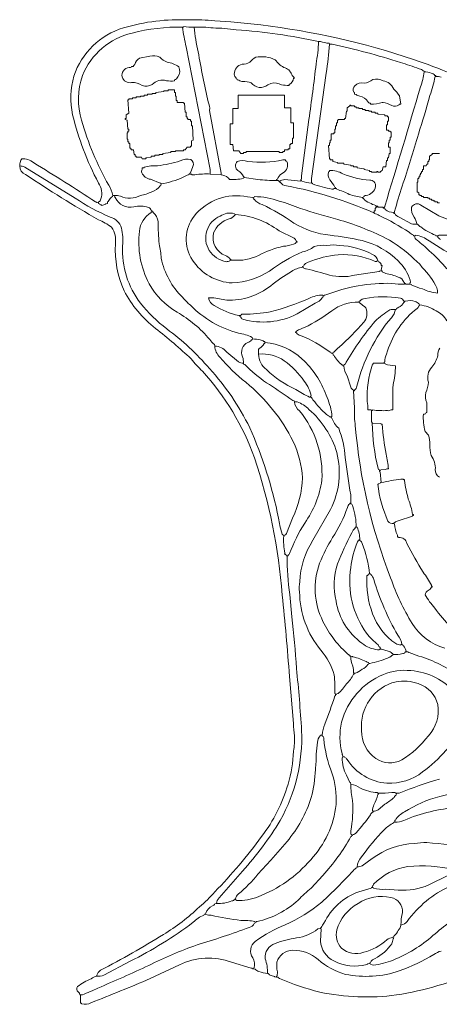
# Model space of a CAD drawing. Header units: millimetres. Extents: x 3818 to 296698, y 517 to 278183.
# Tile 1 of 5: x 3818 to 112352, y 23861 to 278183. Entities that reach past the tile are written whole.
import ezdxf

# ---------------------------------------------------------------- set-up
doc = ezdxf.new("R2010")
doc.units = ezdxf.units.MM
for name, color, linetype, lineweight in [('01_MAIN_BUILDING_CLOSED', 7, 'Continuous', 13), ('03_POOLS_AND_WATER', 7, 'Continuous', 13), ('04_PATHS_ISLANDS_AND_BRIDGES', 7, 'Continuous', 13)]:
    doc.layers.add(name, color=color, linetype=linetype, lineweight=lineweight)

msp = doc.modelspace()

# ---------------------------------------------------------------- linework, layer by layer
at = {"layer": '01_MAIN_BUILDING_CLOSED', "linetype": 'Continuous'}
for points in [[(114308, 200419, 0.1593665), (111528, 202963, 0.1168201), (107292, 204514), (107265, 204277), (107075, 204232, -0.1687967), (105938, 203090, 0.1506664), (98698, 191811, 0.0803687), (98226, 189772), (98053, 189710), (98032, 189468), (98271, 189443), (98322, 189259, 0.06987), (101042, 188773, -0.0461599), (100390, 183869, 0.0257), (100347, 177431), (99889, 177426, -0.2479031), (98945, 177213, -0.0434424), (95093, 177386), (95033, 177218), (94792, 177199), (94831, 174265), (95003, 174201), (95023, 173958), (97263, 173883), (97327, 173716), (97569, 173727, 0.0250013), (98562, 165923, -0.0339595), (99190, 162153, 0.2425438), (98401, 162016), (97181, 161883), (97118, 161710), (96875, 161690), (96895, 161447), (97067, 161384), (97338, 158681), (98034, 158706, -0.0484588), (103053, 159530), (103114, 159364), (103356, 159375), (103336, 159123, 0.0303248), (104332, 154332, -0.0514381), (105450, 150407), (105629, 150348), (105671, 150116), (105425, 150113), (105373, 149931), (101715, 148748, 0.1827739), (100823, 148286), (100614, 148260), (100579, 148032), (100791, 147982, 0.0893873), (101501, 145019), (101505, 144560), (101745, 144569), (101808, 144401, -0.4054813), (103976, 142865, 0.0223949), (108171, 135486, -0.0458584), (110290, 132086), (110306, 131879), (110490, 131826), (110532, 131597), (110292, 131588, -0.1668736), (109507, 130771, 0.3013602), (108695, 129644, 0.0547759), (111162, 126208, 0.0412187), (115332, 121356, 0.2552192)], [(112354, 160039, -0.2674783), (111308, 161977, 0.1834964), (110259, 165583, -0.0460905), (109862, 168427, 0.1115482), (109564, 170907), (108663, 171857, -0.0711528), (108218, 176273, 0.2162166), (108812, 176374), (108916, 176732), (109144, 176736), (109088, 179227, -0.1654275), (108839, 181902, 0.1115377), (109526, 184551, -0.26687), (110392, 188451, 0.1220663), (111997, 191450, -0.1554061), (112472, 193317)]]:
    msp.add_lwpolyline(points, format="xyb", dxfattribs=at)
at = {"layer": '03_POOLS_AND_WATER', "linetype": 'Continuous'}
msp.add_lwpolyline([(89468, 80671, 0.0508692), (89906, 76480, -0.0559413), (89492, 68638), (89507, 67783), (89679, 67720), (89699, 67477), (89937, 67502), (89986, 67688, 0.1525179), (90875, 68153, 0.0216952), (94559, 72801, -0.2149654), (95224, 73495), (95255, 73727), (95048, 73773, -0.0676739), (95430, 75404, 0.0914034), (96446, 78055), (96622, 78115), (96644, 78356), (96401, 78376), (96337, 78549, -0.1151438), (91988, 79720, 0.1117318)], format="xyb", close=True, dxfattribs=at)
at = {"layer": '04_PATHS_ISLANDS_AND_BRIDGES', "linetype": 'Continuous'}
for points in [[(112843, 263304, 0.1172882), (111458, 263542), (111423, 263770), (111215, 263796, 0.1485502), (110199, 264366, 0.1109924), (108449, 264699), (108414, 264927), (108205, 264953, 0.1539789), (107158, 265491, 0.0261517), (102286, 267101, 0.0258887), (84619, 271860), (83912, 271875), (83863, 272089, -0.0612909), (81615, 272552), (81134, 272569, 0.0327752), (59843, 275583, 0.0315289), (53822, 276044, 0.0380887), (48958, 276273, -0.0571705), (46238, 276448), (46187, 276288), (45949, 276273, 0.0657622), (32906, 274733, 0.2453521), (20060, 263737, 0.1532178), (19792, 252199, 0.0568765), (26850, 235415, -0.1143925), (27894, 232755), (27862, 232523, 0.1664051), (27042, 231753), (26687, 231183), (26527, 231112), (26505, 230671), (26061, 230652), (25985, 230499), (25334, 230261), (24884, 230208), (24875, 230434), (24507, 230501), (24434, 230650), (24225, 230675), (24190, 230903), (24221, 231135, 0.2474522), (24829, 231885, 0.2384505), (24190, 235995, -0.0599824), (17508, 253619, -0.1272028), (17853, 263628, -0.2446548), (30646, 276067, -0.0846604), (47569, 278125, -0.0330015), (54283, 277894), (58406, 277619), (66187, 276835, -0.0509766), (105642, 267911, -0.0470377), (125335, 259363, -0.0707334)], [(112843, 263304, 0.1172882), (111458, 263542), (111244, 263493, -0.0445809), (109925, 258593, -0.0113022), (106928, 248628, -0.0087378), (102761, 235202, 0.0178992), (100793, 228641), (100793, 228405), (100579, 228356), (100610, 228125), (100811, 228090, 0.1463937), (101969, 227201), (105124, 225495, 0.0881993), (106597, 225347, 0.095368), (105851, 227148, -0.2166189), (105177, 229789, -0.4612145), (107591, 230276), (112234, 227511, 0.0589382), (116825, 226084, -0.4389456)], [(114294, 213831, 0.0448186), (109706, 218502, 0.028808), (106638, 221221, -0.2366519), (105903, 222338), (105670, 222368), (105629, 222563, -0.0779559), (104514, 223264, 0.0377558), (96811, 227598, 0.1215273), (95528, 228135), (95486, 228356), (95239, 228373, 0.05511), (72785, 235285, -0.2146969), (71181, 236192), (70981, 236227), (70949, 236458), (70718, 236458), (70718, 236690), (70255, 236690, -0.042217), (65394, 236921), (61921, 237384), (61683, 237360), (61632, 237175, -0.0767317), (57986, 236921), (57986, 237153), (57789, 237187), (57725, 237355, 0.1605644), (55903, 238079), (53125, 238310, 0.0463456), (49161, 238134, -0.2649602), (48259, 238271), (47801, 238310), (47563, 238285), (47514, 238099, 0.078023), (46081, 237484, -0.0641659), (40394, 235764), (40333, 235326), (40169, 235266, -0.1587435), (38001, 233758, -0.074661), (35050, 232774, -0.2358892), (29854, 232631, 0.0697716), (28356, 232755), (28407, 232307), (28558, 232234, 0.3615023), (33350, 229845, -0.1206241), (37120, 229713, -0.2354383), (37864, 228871), (38053, 228825), (38079, 228588), (38309, 228556), (38342, 228353, -0.1867143), (39672, 226015, 0.0415245), (39931, 220255, -0.0403775), (40418, 216575, 0.1506849), (46007, 206424, 0.0498603), (47959, 204441, 0.132475), (60394, 197199, -0.0795509), (63924, 196136), (64005, 195718, -0.0544131), (66051, 195449, -0.2059119), (67001, 195045), (67210, 195019), (67245, 194792, -0.1701707), (76868, 190526, -0.1241059), (83053, 181202, -0.0698359), (84577, 176299), (84586, 175630), (84375, 175579), (84400, 175341), (84586, 175292, 0.1484868), (86329, 172671, -0.0720156), (88011, 165095, 0.0116251), (89443, 155416), (89468, 153356), (89497, 153123, -0.3021459), (89977, 152474, -0.0776324), (90856, 147106), (91084, 147071, -0.1102013), (91782, 143866), (91813, 143634, -0.2455682), (92424, 142886, -0.06544), (94329, 135069), (94560, 135038), (94595, 134837, -0.1843921), (95397, 133591, 0.0549155), (101597, 119190, -0.1480622), (102662, 116782), (102893, 116750), (102925, 116547), (103089, 116487, -0.1282093), (103819, 114931), (104276, 114889), (104361, 114751), (104564, 114733), (107086, 113799, -0.0932262), (117508, 108481, -0.0299912)], [(112569, 221364, 0.1910804), (111984, 221902), (111921, 222338), (111473, 222388), (111399, 222537, -0.0767215), (107527, 224656, -0.2166929), (106829, 225316), (106597, 225347, -0.0881993), (105124, 225495), (101969, 227201, -0.1463937), (100811, 228090), (100610, 228125), (100579, 228356, -0.1381051), (98363, 229122), (98259, 229478), (98032, 229514), (97801, 229514), (97801, 229745), (96412, 229745), (96412, 229977), (96181, 229977), (96181, 229745), (95949, 229745), (95949, 229514), (95718, 229514), (95718, 228819), (95486, 228819), (95486, 228356), (95528, 228135, -0.1215273), (96811, 227598, -0.0377558), (104514, 223264, 0.0779559), (105629, 222563), (105670, 222368), (105903, 222338), (106145, 222357), (106204, 222524, -0.1233653), (109698, 221041, 0.0338176), (117462, 216567)], [(114294, 213831, 0.0448186), (109706, 218502, 0.028808), (106638, 221221, -0.2366519), (105903, 222338), (106145, 222357), (106204, 222524, -0.1233653), (109698, 221041, 0.0338176), (117462, 216567)], [(114808, 222485), (112228, 222530), (112164, 222358), (111921, 222338), (111984, 221902, -0.1910804), (112569, 221364, 0.1527782)], [(113802, 115886, -0.1902314), (105314, 122212, -0.0517281), (99752, 134011, -0.0716174), (90625, 173264, -0.0386729), (90393, 177893), (90162, 182292), (90131, 182523, -0.2290584), (89492, 183243), (88474, 186160, -0.0820519), (87616, 188773), (87383, 188803), (87343, 188998), (87163, 189043, -0.0793724), (85044, 191499), (84890, 191568), (84838, 192014), (84391, 192066), (84322, 192219), (84148, 192267, 0.0712), (76442, 196580, -0.165031), (75374, 197318), (75168, 197350), (75116, 197569), (75361, 197579), (75402, 197771, -0.0566995), (77494, 198664, 0.0453776), (84533, 202967, -0.1734839), (91551, 205208), (91582, 205440), (91783, 205474, -0.2393326), (93143, 206162, -0.0919167), (102281, 206216, -0.314099), (103130, 205476), (103356, 205440), (103611, 205448, -0.1614911), (106075, 205381, -0.1905367), (107057, 204777), (107259, 204744), (107292, 204514, -0.1168201), (111528, 202963, -0.1593665), (114308, 200419, -0.1470855)], [(115332, 121356, -0.0412187), (111162, 126208, -0.0547759), (108695, 129644, -0.3013602), (109507, 130771, 0.1668736), (110292, 131588), (110532, 131597), (110490, 131826), (110306, 131879), (110290, 132086, 0.0458584), (108171, 135486, -0.0223949), (103976, 142865, 0.4054813), (101808, 144401), (101745, 144569), (101505, 144560), (101501, 145019, -0.0893873), (100791, 147982), (100579, 148032, -0.2788465), (99076, 148614, -0.0742983), (96412, 158218), (96649, 158211), (96693, 158392), (97057, 158463), (97102, 158654), (97338, 158681), (97067, 161384), (96895, 161447), (96875, 161690), (96846, 161924), (96654, 161967), (96506, 162264, -0.058368), (95023, 173958), (95003, 174201), (94831, 174265), (94792, 177199), (94745, 177415), (93866, 177431, 0.0730558), (93658, 179538, -0.0863044), (95081, 189179), (95261, 189230), (95255, 189468), (98032, 189468), (98053, 189710), (98226, 189772, -0.0803687), (98698, 191811, -0.1506664), (105938, 203090, 0.1687967), (107075, 204232), (107265, 204277), (107292, 204514), (107259, 204744), (107057, 204777, 0.1905367), (106075, 205381, 0.1614911), (103611, 205448), (103356, 205440), (103330, 205203), (103141, 205157, -0.2045884), (101845, 203946), (101484, 203636), (101310, 203586), (101273, 203388), (101042, 203356, -0.139393), (99940, 201217, 0.1166327), (91029, 183508, -0.1902947), (90425, 182527), (90393, 182324), (90162, 182292), (90393, 177893, 0.0386729), (90625, 173264, 0.0716174), (99752, 134011, 0.0517281), (105314, 122212, 0.1902314), (113802, 115886, 0.0560873)], [(112472, 193317, 0.1554061), (111997, 191450, -0.1220663), (110392, 188451, 0.26687), (109526, 184551, -0.1115377), (108839, 181902, 0.1654275), (109088, 179227), (109144, 176736), (108916, 176732), (108812, 176374, -0.2162166), (108218, 176273, 0.0711528), (108663, 171857), (109564, 170907, -0.1115482), (109862, 168427, 0.0460905), (110259, 165583, -0.1834964), (111308, 161977, 0.2674783), (112354, 160039)], [(117508, 108481, 0.0932262), (107086, 113799), (104564, 114733), (104361, 114751), (104276, 114889), (103819, 114931), (103585, 114902, -0.329017), (102878, 114480, -0.0827863), (100347, 114236), (100313, 114008), (100105, 113980, -0.1322717), (98976, 113292, -0.0563463), (94355, 111926), (94097, 111921), (94067, 111689), (93871, 111650, -0.1418038), (92386, 110392, -0.087914), (90641, 109390), (90394, 109375), (90364, 109142), (90169, 109101, -0.0820144), (88310, 106597, -0.0594858), (86167, 104127), (85819, 104032), (85770, 103845), (85532, 103819), (85510, 103579), (85330, 103524, -0.0179901), (82700, 96235, 0.0784059), (82060, 93403), (82089, 93168, -0.3557395), (82469, 92419, 0.0732248), (84576, 83650, -0.0941325), (85664, 75447, -0.1595772), (79082, 61196, -0.1253552), (65480, 51649, -0.101586), (59950, 50664), (59861, 50798), (59644, 50816), (59606, 51042), (59373, 51013, -0.3120032), (58696, 50560, -0.0984634), (54745, 49884), (54307, 49825, -0.2029045), (53687, 49321, 0.1898651), (51948, 47393), (51761, 47344), (51736, 47106), (51985, 47093, 0.1296179), (53338, 46856, 0.021887), (61038, 45529, -0.0655902), (64656, 45243), (64699, 45023), (64942, 45043), (65003, 45217), (65223, 45221, 0.1272476), (75841, 50779, -0.0349801), (79209, 53893), (82192, 57159, 0.0620886), (89475, 67203), (89670, 67244), (89699, 67477), (89679, 67720), (89507, 67783), (89492, 68638, 0.0559413), (89906, 76480, -0.0508692), (89468, 80671), (89408, 81110), (89247, 81172), (88343, 83019, -0.1164003), (87193, 87541), (87364, 87604), (87384, 87847), (87344, 88305), (87209, 88394), (87198, 88603, -0.1176899), (87064, 96732, -0.2320482), (97883, 109061, -0.1160432), (104975, 110067, -0.1983059), (116634, 104134, 0.169991)], [(114063, 89410, -0.047794), (108032, 83866, -0.1763602), (98795, 80971, -0.2335882), (88498, 87109, 0.130975), (87882, 87623), (87822, 87787), (87384, 87847), (87364, 87604), (87193, 87541, 0.1164003), (88343, 83019), (89247, 81172), (89408, 81110), (89468, 80671, -0.1117318), (91988, 79720, 0.1151438), (96337, 78549), (96401, 78376), (96644, 78356, 0.0409084), (100106, 78570), (100967, 78548), (101030, 78376), (101273, 78356), (101946, 78405, -0.0268624), (112410, 82035, 0.0199825)], [(112410, 82035, 0.0268624), (101946, 78405), (101273, 78356), (101214, 77918, 0.207536), (100692, 77316, -0.0439102), (98299, 75544), (96512, 74091, -0.1479472), (95255, 73727), (95224, 73495, 0.2149654), (94559, 72801, -0.0216952), (90875, 68153, -0.1525179), (89986, 67688), (89937, 67502), (89699, 67477), (89670, 67244), (89475, 67203, -0.0620886), (82192, 57159), (79209, 53893, 0.0349801), (75841, 50779, -0.1272476), (65223, 45221), (65003, 45217), (64942, 45043), (64699, 45023), (64673, 44787), (64483, 44741, -0.2374119), (63209, 43735, -0.0170825), (49682, 39207, 0.0319432), (37186, 33879, -0.0083633), (24036, 28048, -0.0235913), (20029, 26303), (19560, 26273), (19560, 24190), (19798, 24196), (19849, 24017, 0.2234142), (22252, 24276, 0.0115476), (37538, 30517), (45122, 34044, -0.2040197), (58600, 34757), (63720, 33192), (63935, 33183), (63994, 33007), (64236, 32986), (64261, 33224), (64445, 33275, 0.2199019), (64084, 35843, -0.3922751), (64761, 40100, -0.0610994), (72492, 44406, 0.0735282), (81928, 50248, 0.0194645), (90067, 58313, -0.1612516), (91054, 59147), (91088, 59375, -0.2029549), (92245, 61922, -0.0388436), (98132, 68997, -0.0745436), (100536, 70725), (100577, 70920), (100810, 70949), (100862, 71395), (101017, 71464, -0.1496814), (103310, 73542, -0.080126), (112484, 77563)], [(117002, 74665, 0.0886267), (103192, 71346, -0.1160163), (100810, 70949), (100577, 70920), (100536, 70725, 0.0745436), (98132, 68997, 0.0388436), (92245, 61922, 0.2029549), (91088, 59375, 0.1325863), (92422, 59663), (94977, 61504, -0.1485909), (105897, 65399, -0.040891), (109143, 65625, -0.0289886), (120851, 64138, 0.1309561)], [(120851, 64138, 0.0289886), (109143, 65625, 0.040891), (105897, 65399, 0.1485909), (94977, 61504), (92422, 59663, -0.1325863), (91088, 59375), (91054, 59147, 0.1612516), (90067, 58313, -0.0194645), (81928, 50248, -0.0735282), (72492, 44406, 0.0610994), (64761, 40100, 0.3922751), (64084, 35843, -0.2199019), (64445, 33275), (64261, 33224), (64236, 32986), (64684, 32936, 0.1500727), (65708, 32374, 0.079936), (67940, 31829, 0.0871392), (67322, 35604, -0.3528828), (69895, 39596, -0.0616731), (75443, 40992, 0.1295927), (80953, 43325), (81597, 43403), (81627, 43636), (81822, 43676, -0.1004114), (82510, 44805, -0.1936349), (91504, 52941), (94734, 53842), (94785, 54026), (95023, 54051), (95075, 54497), (95230, 54566), (95369, 54871, -0.167249), (104220, 59438, -0.079548), (116277, 58669)], [(114731, 57259), (109639, 54713, -0.1282424), (101737, 53357), (98495, 53587, -0.0801185), (95313, 53842), (95261, 54026), (95023, 54051), (94785, 54026), (94734, 53842), (91504, 52941, 0.1936349), (82510, 44805, 0.1004114), (81822, 43676), (81627, 43636), (81597, 43403), (81809, 43352), (81610, 40174, 0.273911), (85071, 35071, 0.1970957), (93582, 34179), (93786, 34196), (93872, 34333), (94329, 34375), (94355, 34611), (94545, 34657, -0.2028321), (95762, 35719, 0.1191284), (100060, 39523, 0.0915548), (100374, 40752), (100509, 40836), (100545, 41051), (100347, 41088, 0.1947281), (98795, 40557, -0.1207299), (92797, 37295, -0.2766227), (87011, 38400, -0.2387015), (85838, 43097, -0.1978508), (91320, 49884, -0.2078431), (99827, 51447, -0.3723419), (102838, 47601, 0.0677729), (102431, 44329, 0.1829533), (104041, 45264, -0.1295477), (115085, 54360, -0.064516)], [(115085, 54360, 0.1295477), (104041, 45264, -0.1829533), (102431, 44329, -0.1490773), (101736, 42940, -0.0814223), (100631, 41526), (100578, 41355), (100379, 41319), (100347, 41088), (100545, 41051), (100509, 40836), (100374, 40752, -0.0915548), (100060, 39523, -0.1191284), (95762, 35719, 0.2028321), (94545, 34657), (94355, 34611), (94329, 34375), (94563, 34347), (94608, 34156), (95289, 33991, 0.0702862), (100373, 35275, 0.0851163), (110699, 41616, -0.0273219), (119745, 48542, -0.1189479)], [(119745, 48542, 0.0273219), (110699, 41616, -0.0851163), (100373, 35275, -0.0702862), (95289, 33991), (94608, 34156), (94563, 34347), (94329, 34375), (93872, 34333), (93786, 34196), (93582, 34179, -0.1970957), (85071, 35071, -0.273911), (81610, 40174), (81809, 43352), (81597, 43403), (80953, 43325, -0.1295927), (75443, 40992, 0.0616731), (69895, 39596, 0.3528828), (67322, 35604, -0.0871392), (67940, 31829), (68173, 31799, 0.2995399), (68819, 31316), (69713, 31083), (69798, 30945), (70255, 30903), (70274, 31146), (70446, 31209), (70468, 32286, -0.0746907), (70337, 34757, -0.3188181), (74446, 37822, -0.1816537), (81035, 35433, 0.1116399), (88081, 31599, 0.1313193), (101996, 32494, 0.0501153), (110951, 36734, -0.0904756), (112806, 37626)], [(112806, 37626, 0.0904756), (110951, 36734, -0.0501153), (101996, 32494, -0.1313193), (88081, 31599, -0.1116399), (81035, 35433, 0.1816537), (74446, 37822, 0.3188181), (70337, 34757, 0.0746907), (70468, 32286), (70446, 31209), (70274, 31146), (70255, 30903), (70694, 30844), (70756, 30682), (71052, 30533, 0.0418786), (81415, 27017, 0.0869881), (101261, 26285, 0.0703848), (122271, 32590, -0.1132157)]]:
    msp.add_lwpolyline(points, format="xyb", dxfattribs=at)
for points in [[(27894, 232755, 0.1143925), (26850, 235415, -0.0568765), (19792, 252199, -0.1532178), (20060, 263737, -0.2453521), (32906, 274733, -0.0657622), (45949, 276273, 0.0288355), (46875, 271181), (53101, 239452), (53125, 238310, 0.0463456), (49161, 238134, -0.2649602), (48259, 238271), (47801, 238310), (47826, 238548), (48012, 238597), (48645, 240243, 0.3417047), (48101, 242081, 0.16909), (45331, 241706, -0.0381403), (39443, 240418, 0.0880384), (36053, 240104), (35976, 239950), (35532, 239931), (35525, 239480, 0.3194938), (35444, 238658, 0.2669957), (37645, 236950), (40129, 235998), (40351, 235985), (40394, 235764), (40333, 235326), (40169, 235266, -0.1587435), (38001, 233758, -0.074661), (35050, 232774, -0.2358892), (29854, 232631, 0.0697716), (28356, 232755)], [(45949, 276273), (46187, 276288), (46238, 276448, 0.0571705), (48958, 276273, 0.0410179), (49980, 269888, 0.0097944), (52546, 256946, -0.1657225), (52922, 254763), (55893, 238567), (55903, 238079), (53125, 238310), (53101, 239452), (46875, 271181, -0.0288355)], [(48958, 276273, 0.0410179), (49980, 269888, 0.0097944), (52546, 256946, -0.1657225), (52922, 254763), (55893, 238567), (55903, 238079, -0.1605644), (57725, 237355), (57789, 237187), (57986, 237153), (57986, 236921, 0.0767317), (61632, 237175), (61683, 237360), (61921, 237384), (61895, 237621), (61706, 237668, 0.1583843), (60273, 239208, -0.461046), (60084, 241536, -0.1562404), (62866, 241570, 0.090817), (71871, 241981), (72569, 242014), (72568, 241780, -0.2889506), (73067, 241135, -0.3554759), (71557, 238397, 0.1627363), (70469, 236974), (70280, 236927), (70255, 236690), (70718, 236690), (70718, 236458), (70949, 236458), (71187, 236483), (71238, 236667), (72359, 236889), (76455, 236479), (76505, 236690), (76524, 236933), (76696, 236996), (76729, 237857), (78607, 252412, 0.0079195), (80480, 266742, 0.0324724), (81134, 272569, 0.0327752), (59843, 275583, 0.0315289), (53822, 276044, 0.0380887)], [(81134, 272569, -0.0324724), (80480, 266742, -0.0079195), (78607, 252412), (76729, 237857), (76696, 236996), (76524, 236933), (76505, 236690), (76743, 236665), (76793, 236480, 0.1044623), (79282, 235995), (79295, 237150), (83052, 264401, 0.0387228), (83912, 271875), (83863, 272089, -0.0612909), (81615, 272552)], [(83912, 271875, -0.0387228), (83052, 264401), (79295, 237150), (79282, 235995), (79520, 235971), (79571, 235786, 0.0508765), (84579, 234442), (84986, 234438), (85075, 234568), (85532, 234606), (85504, 234840), (85311, 234883, 0.0967386), (84024, 236802, -0.250985), (83739, 238948), (83919, 238998), (83912, 239236, -0.1486783), (87421, 238347, 0.071635), (94357, 236718, -0.4604671), (95885, 235104, -0.3058835), (93387, 232774, 0.3117956), (92711, 232321), (92477, 232292), (92508, 232060), (92708, 232025, 0.1657569), (94322, 230896, 0.0697021), (95894, 230188), (95943, 230002), (96181, 229977), (96412, 229977), (96412, 229745), (97801, 229745), (97801, 229514), (98032, 229514), (98055, 229754), (98234, 229810), (98250, 230018, 0.0024738), (107474, 260813, 0.0605643), (108449, 264699), (108414, 264927), (108205, 264953, 0.1539789), (107158, 265491, 0.0261517), (102286, 267101, 0.0258887), (84619, 271860)], [(37489, 268761), (34797, 268212, 0.2095705), (33588, 266644), (33459, 266541), (33411, 266357), (33221, 266316), (33218, 266088), (32773, 266069, -0.2851314), (32108, 265808, 0.4438477), (30295, 263391, 0.3689785), (32760, 261927, -0.1907284), (35490, 261185, 0.2308198), (38103, 261434, -0.298168), (41819, 262422, 0.0744633), (43866, 262384), (43869, 262614, 0.1711791), (44683, 263419, 0.3004592), (44948, 266013, 0.1304614), (41963, 267195, -0.086853), (40029, 268502, 0.1646707)], [(64856, 268477, 0.0731129), (63335, 267221, -0.1212894), (61352, 266657, 0.3503405), (59296, 264104, 0.1382545), (59827, 263068), (59875, 262885), (60066, 262844), (60069, 262616), (60511, 262594, 0.191095), (61532, 262227, -0.1253702), (63685, 261833, 0.4143549), (68021, 261378), (68814, 261740, -0.1834809), (71536, 261351, 0.0582092), (73495, 261227), (73495, 261458, 0.2516534), (74655, 263054), (74884, 263079), (74838, 263294, -0.2339941), (74206, 264022, 0.2496175), (72115, 265865, -0.1205478), (69920, 267836, 0.1604436)], [(108449, 264699, -0.0605643), (107474, 260813, -0.0024738), (98250, 230018), (98234, 229810), (98055, 229754), (98032, 229514), (98259, 229478), (98363, 229122, 0.1381051), (100579, 228356), (100793, 228405), (100793, 228641, -0.0178992), (102761, 235202, 0.0087378), (106928, 248628, 0.0113022), (109925, 258593, 0.0445809), (111244, 263493), (111458, 263542), (111423, 263770), (111215, 263796, 0.1485502), (110199, 264366, 0.1109924)], [(95171, 262699, -0.1135636), (92920, 261758, 0.2653545), (90513, 261108, 0.321039), (90221, 259431), (90375, 259355), (90394, 258912), (90837, 258893, 0.1938518), (91786, 258452, -0.2125681), (93825, 257020, 0.2615946), (94552, 256589), (94560, 256366, 0.0748164), (97601, 256771), (97799, 256777, -0.0870412), (100030, 256050, 0.2833357), (101928, 256172), (101989, 256340), (102431, 256366), (102010, 258492, 0.0787419), (100552, 260274, 0.2591318), (97830, 262413, 0.1681124)], [(3819, 240394, -0.1232451), (4068, 241537), (4121, 241944), (4293, 242004), (4282, 242245, -0.2015031), (7450, 241246, -0.0066675), (23470, 231126), (23658, 231093), (23737, 230948), (24190, 230903), (24225, 230675), (24434, 230650), (24507, 230501), (24875, 230434), (24884, 230208), (25334, 230261), (25985, 230499), (26061, 230652), (26505, 230671), (26527, 231112), (26687, 231183), (27042, 231753, -0.1664051), (27862, 232523), (27894, 232755), (28356, 232755), (28407, 232307), (28558, 232234, 0.3615023), (33350, 229845, -0.1206241), (37120, 229713, -0.2354383), (37864, 228871), (38053, 228825), (38079, 228588), (37846, 228558), (37805, 228363, 0.2361548), (34782, 223551, 0.151975), (37308, 209993, 0.1324773), (44514, 202616, -0.0946697), (52967, 195560, 0.0686099), (54220, 194301), (54282, 193866, 0.1878468), (55606, 191023, 0.0510053), (62311, 184533, -0.1058167), (74553, 169229, -0.0914251), (76965, 159836, -0.1014978), (74389, 149454), (72815, 145476, -0.2351705), (72372, 145024), (72338, 144823), (72106, 144792), (72077, 145025, -0.2995713), (71594, 145671, -0.0392982), (70762, 149466, 0.0553216), (63310, 172801, 0.0718505), (52894, 188079, 0.0598308), (41843, 198324, -0.0567237), (35038, 204946, -0.1754839), (30440, 219792, 0.0748512), (30151, 224364, 0.2672456), (27206, 227206, -0.0458384), (18183, 232072), (5157, 240110, 0.1288003)], [(47801, 238310), (47826, 238548), (48012, 238597), (48645, 240243, 0.3417047), (48101, 242081, 0.16909), (45331, 241706, -0.0381403), (39443, 240418, 0.0880384), (36053, 240104), (35976, 239950), (35532, 239931), (35525, 239480, 0.3194938), (35444, 238658, 0.2669957), (37645, 236950), (40129, 235998), (40351, 235985), (40394, 235764, 0.0641659), (46081, 237484, -0.078023), (47514, 238099), (47563, 238285)], [(61921, 237384), (61895, 237621), (61706, 237668, 0.1583843), (60273, 239208, -0.461046), (60084, 241536, -0.1562404), (62866, 241570, 0.090817), (71871, 241981), (72569, 242014), (72568, 241780, -0.2889506), (73067, 241135, -0.3554759), (71557, 238397, 0.1627363), (70469, 236974), (70280, 236927), (70255, 236690, -0.042217), (65394, 236921)], [(3819, 240394, 0.325704), (5341, 238211, 0.0170248), (24190, 226505, -0.0729632), (27582, 224573, -0.1842301), (28588, 220255, 0.1201983), (30826, 208141, 0.1060847), (38948, 198439, -0.0209708), (48190, 190551, 0.0357335), (51073, 187415, -0.0984239), (64554, 165017, -0.061851), (71712, 129582, -0.0087188), (73595, 108548), (74651, 96410, 0.0400041), (74879, 93166, -0.0433517), (74658, 89231, -0.0598977), (73218, 80717, -0.0920791), (66392, 67173, -0.0337261), (54282, 52894, -0.0461174), (50290, 49016, -0.0528776), (40995, 41875, -0.0176114), (24762, 32646, 0.1475701), (23743, 31380), (23727, 31134, 0.1080129), (25566, 31379), (32391, 34970, 0.0462078), (48692, 45058, -0.0928819), (51452, 46893), (51499, 47081), (51736, 47106), (51761, 47344), (51948, 47393, -0.1898651), (53687, 49321, 0.2029045), (54307, 49825), (54745, 49884, -0.2050761), (55391, 51322), (61458, 58218, 0.0445225), (71225, 71368, 0.1380161), (76736, 94560, 0.0097631), (75416, 110601, 0.0096245), (74214, 123982), (73703, 129721, -0.0443007), (73032, 139699), (72802, 139732), (72771, 139936), (72599, 139978), (72568, 140164), (72338, 140162), (72355, 140411, -0.0538314), (72106, 144792), (72077, 145025, -0.2995713), (71594, 145671, -0.0392982), (70762, 149466, 0.0553216), (63310, 172801, 0.0718505), (52894, 188079, 0.0598308), (41843, 198324, -0.0567237), (35038, 204946, -0.1754839), (30440, 219792, 0.0748512), (30151, 224364, 0.2672456), (27206, 227206, -0.0458384), (18183, 232072), (5157, 240110, 0.1288003)], [(85532, 234606), (85504, 234840), (85311, 234883, 0.0967386), (84024, 236802, -0.250985), (83739, 238948), (83919, 238998), (83912, 239236, -0.1486783), (87421, 238347, 0.071635), (94357, 236718, -0.4604671), (95885, 235104, -0.3058835), (93387, 232774, 0.3117956), (92711, 232321), (92477, 232292, -0.0605056), (89074, 233055, 0.0366554), (85820, 234395), (85770, 234581)], [(76505, 236690), (76455, 236479), (72359, 236889), (71238, 236667), (71187, 236483), (70949, 236458), (70981, 236227), (71181, 236192, 0.2146969), (72785, 235285, -0.05511), (95239, 228373), (95486, 228356), (95486, 228819), (95718, 228819), (95718, 229514), (95949, 229514), (95949, 229745), (96181, 229745), (96181, 229977), (95943, 230002), (95894, 230188, -0.0697021), (94322, 230896, -0.1657569), (92708, 232025), (92508, 232060), (92477, 232292, -0.0605056), (89074, 233055, 0.0366554), (85820, 234395), (85770, 234581), (85532, 234606), (85075, 234568), (84986, 234438), (84579, 234442, -0.0508765), (79571, 235786), (79520, 235971), (79282, 235995, -0.1044623), (76793, 236480), (76743, 236665)], [(96412, 215856, 0.2599019), (95098, 217552, 0.1087586), (86557, 219891, 0.0768911), (83267, 219879, 0.0856622), (79976, 219561, -0.1192615), (76942, 218197, 0.057784), (68449, 213264, -0.1339156), (58768, 210181, -0.2386888), (48497, 216090, -0.3171412), (48928, 227461, -0.2807191), (62747, 232424), (64236, 232292), (64479, 232312), (64543, 232483, -0.0879447), (70924, 231340, -0.0299813), (76418, 229427, 0.0130733), (86075, 226585, -0.0478299), (98396, 221776, -0.0767897), (106002, 216187, -0.076581), (107930, 214180, -0.0843528), (111708, 208932, -0.0704654), (111921, 207523, -0.068319), (107956, 208650, -0.0620732), (105262, 209633), (105192, 209786), (104745, 209838), (103588, 209838), (103588, 210069), (103356, 210069), (103305, 209858, -0.0433864), (100110, 210064, 0.1027573), (82978, 207085), (82588, 207030), (82532, 206851), (82292, 206829), (82232, 206391), (82067, 206331, -0.1463083), (80253, 204933), (75579, 202199, -0.1926341), (61497, 200848, -0.2699896), (60980, 201454), (60790, 201500), (60764, 201736), (60510, 201745, -0.0905644), (54144, 204375, -0.2685055), (52662, 206366), (54030, 206338), (57360, 205740, 0.1763633), (68766, 209474, -0.0324944), (74095, 213174, -0.1000812), (76968, 214236), (76994, 214473), (77184, 214518, -0.2363859), (78456, 215525, -0.077541), (86229, 217475, -0.1226669), (95756, 215749), (96124, 215683), (96174, 215842)], [(96412, 215856, 0.2599019), (95098, 217552, 0.1087586), (86557, 219891, 0.0768911), (83267, 219879, 0.0856622), (79976, 219561, -0.1192615), (76942, 218197, 0.057784), (68449, 213264, -0.1339156), (58768, 210181, -0.2386888), (48497, 216090, -0.3171412), (48928, 227461, -0.2807191), (62747, 232424), (64236, 232292), (64299, 231856), (64468, 231801, 0.152332), (66550, 230439, -0.0386317), (74733, 225659, 0.1144133), (84113, 222539, -0.0190847), (92427, 221131, -0.1315149), (101734, 215855, -0.1115274), (104840, 210911), (104902, 210373), (104780, 210291), (104745, 209838), (103588, 209838), (103588, 210069), (103356, 210069), (103334, 210309), (103152, 210363, 0.2800739), (101729, 211682, 0.0588681), (98484, 212604), (97607, 213081), (97570, 213279), (97338, 213310, -0.1561537), (97522, 214247), (97569, 214699), (97344, 214710, 0.2627691), (96678, 215624), (96643, 215825)], [(64236, 232292), (64479, 232312), (64543, 232483, -0.0879447), (70924, 231340, -0.0299813), (76418, 229427, 0.0130733), (86075, 226585, -0.0478299), (98396, 221776, -0.0767897), (106002, 216187, -0.076581), (107930, 214180, -0.0843528), (111708, 208932, -0.0704654), (111921, 207523, -0.068319), (107956, 208650, -0.0620732), (105262, 209633), (105192, 209786), (104745, 209838), (104780, 210291), (104902, 210373), (104840, 210911, 0.1115274), (101734, 215855, 0.1315149), (92427, 221131, 0.0190847), (84113, 222539, -0.1144133), (74733, 225659, 0.0386317), (66550, 230439, -0.152332), (64468, 231801), (64299, 231856)], [(106597, 225347, 0.095368), (105851, 227148, -0.2166189), (105177, 229789, -0.4612145), (107591, 230276), (112234, 227511, 0.0589382), (116825, 226084, -0.4389456), (117747, 224146, -0.2806225), (114808, 222485), (112228, 222530), (112164, 222358), (111921, 222338), (111473, 222388), (111399, 222537, -0.0767215), (107527, 224656, -0.2166929), (106829, 225316)], [(54282, 193866), (54220, 194301, -0.0686099), (52967, 195560, 0.0946697), (44514, 202616, -0.1324773), (37308, 209993, -0.151975), (34782, 223551, -0.2361548), (37805, 228363), (37846, 228558), (38079, 228588), (38309, 228556), (38342, 228353, -0.1867143), (39672, 226015, 0.0415245), (39931, 220255, -0.0403775), (40418, 216575, 0.1506849), (46007, 206424, 0.0498603), (47959, 204441, 0.132475), (60394, 197199, -0.0795509), (63924, 196136), (64005, 195718), (63972, 195487), (63770, 195454, -0.1675287), (62822, 194817, 0.4241115), (61484, 191114, -0.0862583), (61690, 189468, -0.1479472), (60432, 189832), (57365, 192319, 0.2338416)], [(59606, 227894), (59368, 227918), (59317, 228102, 0.2288836), (55671, 227430, 0.4636654), (52852, 218593, 0.2103401), (57287, 215681, 0.1258057), (58170, 215869), (58215, 216060), (58449, 216088), (58947, 216088, 0.1404918), (65561, 217309, -0.0599043), (72013, 219654, 0.0908942), (74674, 220232, 0.2920437), (75335, 220710), (75579, 220718), (75532, 220943), (75340, 220989, 0.2308933), (74771, 221763), (70906, 223684, 0.1394691)], [(59606, 227894), (59368, 227918), (59317, 228102, 0.2288836), (55671, 227430, 0.4636654), (52852, 218593, 0.2103401), (57287, 215681, 0.1258057), (58170, 215869), (58215, 216060), (58449, 216088), (58418, 216319), (58217, 216354, 0.1463474), (57059, 217244, -0.3863231), (53978, 223105, -0.2347623), (57985, 226737, 0.1898126), (59374, 227627), (59575, 227662)], [(59606, 227894), (59575, 227662), (59374, 227627, -0.1898126), (57985, 226737, 0.2347623), (53978, 223105, 0.3863231), (57059, 217244, -0.1463474), (58217, 216354), (58418, 216319), (58449, 216088), (58947, 216088, 0.1404918), (65561, 217309, -0.0599043), (72013, 219654, 0.0908942), (74674, 220232, 0.2920437), (75335, 220710), (75579, 220718), (75532, 220943), (75340, 220989, 0.2308933), (74771, 221763), (70906, 223684, 0.1394691)], [(76968, 214236), (76994, 214473), (77184, 214518, -0.2363859), (78456, 215525, -0.077541), (86229, 217475, -0.1226669), (95756, 215749), (96124, 215683), (96174, 215842), (96412, 215856), (96643, 215825), (96678, 215624, -0.2627691), (97344, 214710), (97569, 214699), (97522, 214247, 0.1561537), (97338, 213310), (96880, 213270), (96790, 213137), (90382, 212165, -0.1161484), (83958, 212199, 0.0236301), (77928, 213804, -0.3397684), (77202, 214208)], [(103356, 210069), (103305, 209858, -0.0433864), (100110, 210064, 0.1027573), (82978, 207085), (82588, 207030), (82532, 206851), (82292, 206829), (82241, 207040, 0.1222532), (78734, 206220, -0.0435107), (68569, 202727, -0.0518253), (61748, 202144, 0.3563992), (60998, 201765), (60764, 201736), (60510, 201745, -0.0905644), (54144, 204375, -0.2685055), (52662, 206366), (54030, 206338), (57360, 205740, 0.1763633), (68766, 209474, -0.0324944), (74095, 213174, -0.1000812), (76968, 214236), (77202, 214208, 0.3397684), (77928, 213804, -0.0236301), (83958, 212199, 0.1161484), (90382, 212165), (96790, 213137), (96880, 213270), (97338, 213310), (97570, 213279), (97607, 213081), (98484, 212604, -0.0588681), (101729, 211682, -0.2800739), (103152, 210363), (103334, 210309)], [(82292, 206829), (82241, 207040, 0.1222532), (78734, 206220, -0.0435107), (68569, 202727, -0.0518253), (61748, 202144, 0.3563992), (60998, 201765), (60764, 201736), (60790, 201500), (60980, 201454, 0.2699896), (61497, 200848, 0.1926341), (75579, 202199), (80253, 204933, 0.1463083), (82067, 206331), (82232, 206391)], [(91551, 205208), (91582, 205440), (91783, 205474, -0.2393326), (93143, 206162, -0.0919167), (102281, 206216, -0.314099), (103130, 205476), (103356, 205440), (103330, 205203), (103141, 205157, -0.2045884), (101845, 203946), (101484, 203636), (101310, 203586), (101273, 203388), (101042, 203356, 0.0888185), (99569, 203208, 0.0594267), (95776, 200289, 0.0474562), (88295, 189715, -0.2231705), (87647, 189005), (87616, 188773), (87383, 188803), (87343, 188998), (87163, 189043, -0.0793724), (85044, 191499), (84890, 191568), (84838, 192014), (84869, 192245), (85069, 192281, -0.0927119), (86489, 193603, 0.0247402), (92799, 200025, 0.2904513), (93310, 203727, 0.0637188), (91818, 204977), (91782, 205177)], [(91551, 205208, 0.1734839), (84533, 202967, -0.0453776), (77494, 198664, 0.0566995), (75402, 197771), (75361, 197579), (75116, 197569), (75168, 197350), (75374, 197318, 0.165031), (76442, 196580, -0.0712), (84148, 192267), (84322, 192219), (84391, 192066), (84838, 192014), (84869, 192245), (85069, 192281, -0.0927119), (86489, 193603, 0.0247402), (92799, 200025, 0.2904513), (93310, 203727, 0.0637188), (91818, 204977), (91782, 205177)], [(87616, 188773), (87647, 189005, 0.2231705), (88295, 189715, -0.0474562), (95776, 200289, -0.0594267), (99569, 203208, -0.0888185), (101042, 203356, -0.139393), (99940, 201217, 0.1166327), (91029, 183508, -0.1902947), (90425, 182527), (90393, 182324), (90162, 182292), (90131, 182523, -0.2290584), (89492, 183243), (88474, 186160, -0.0820519)], [(54282, 193866, 0.1878468), (55606, 191023, 0.0510053), (62311, 184533, -0.1058167), (74553, 169229, -0.0914251), (76965, 159836, -0.1014978), (74389, 149454), (72815, 145476, -0.2351705), (72372, 145024), (72338, 144823), (72106, 144792, 0.0538314), (72355, 140411), (72338, 140162), (72568, 140164), (72599, 139978), (72771, 139936), (72802, 139732), (73032, 139699), (73263, 139731), (73296, 139934), (73459, 139995), (73618, 140280, -0.0507248), (77530, 148165, 0.125093), (81961, 159243, 0.1914446), (76199, 177125, -0.2065109), (74884, 179514), (74843, 179735), (74446, 179797, 0.0211379), (68406, 183916, -0.043539), (62707, 188401, 0.137029), (61721, 189236), (61690, 189468, -0.1479472), (60432, 189832), (57365, 192319, 0.2338416)], [(64005, 195718), (63972, 195487), (63770, 195454, -0.1675287), (62822, 194817, 0.4241115), (61484, 191114, -0.0862583), (61690, 189468), (61721, 189236, -0.137029), (62707, 188401, 0.043539), (68406, 183916, -0.0211379), (74446, 179797), (74843, 179735), (74884, 179514), (75561, 179469, -0.1268639), (78644, 177487, -0.142511), (85844, 166399, -0.1812467), (84219, 151660), (79675, 143704, 0.1387993), (76268, 132991, 0.0834951), (76206, 130371, 0.1718996), (81729, 115294, -0.1092172), (85156, 108999, -0.0380918), (85341, 104126), (85513, 104062), (85532, 103819), (85770, 103845), (85819, 104032), (86167, 104127, 0.0594858), (88310, 106597, 0.0820144), (90169, 109101), (90364, 109142), (90394, 109375), (90181, 109426, 0.0670026), (89947, 111243, -0.0901977), (89468, 113773), (89236, 113804), (89200, 114004), (89029, 114057, -0.1046869), (82259, 122769, -0.2104613), (81402, 137811, -0.0421187), (84761, 144405, 0.0577717), (88580, 152161, -0.1767693), (89204, 153121), (89237, 153324), (89468, 153356), (89443, 155416, -0.0116251), (88011, 165095, 0.0720156), (86329, 172671, -0.1484868), (84586, 175292), (84400, 175341), (84375, 175579), (83929, 175631), (83860, 175785), (83688, 175835, -0.0582984), (80136, 179442, -0.1096396), (79279, 180637), (79051, 180671), (78803, 180686, -0.0406624), (75248, 182655, -0.0883295), (67650, 187789, -0.2282649), (65625, 191782), (65625, 193171), (65857, 193171), (65893, 193366, 0.1746782), (67029, 194510), (67219, 194555), (67245, 194792), (67210, 195019), (67001, 195045, 0.2059119), (66051, 195449, 0.0544131)], [(67245, 194792), (67219, 194555), (67029, 194510, -0.1746782), (65893, 193366), (65857, 193171), (65625, 193171), (65625, 191782, -0.1853124), (72245, 190069, -0.0936127), (77384, 184792, -0.1306719), (79225, 180960), (79066, 180909), (79051, 180671), (79279, 180637, 0.1096396), (80136, 179442, 0.0582984), (83688, 175835), (83860, 175785), (83929, 175631), (84375, 175579), (84586, 175630), (84577, 176299, 0.0698359), (83053, 181202, 0.1241059), (76868, 190526, 0.1701707)], [(65625, 191782, 0.2282649), (67650, 187789, 0.0883295), (75248, 182655, 0.0406624), (78803, 180686), (79051, 180671), (79066, 180909), (79225, 180960, 0.1306719), (77384, 184792, 0.0936127), (72245, 190069, 0.1853124)], [(94792, 177199), (94745, 177415), (93866, 177431, 0.0730558), (93658, 179538, -0.0863044), (95081, 189179), (95261, 189230), (95255, 189468), (98032, 189468), (98271, 189443), (98322, 189259, 0.06987), (101042, 188773, -0.0461599), (100390, 183869, 0.0257), (100347, 177431), (99889, 177426, -0.2479031), (98945, 177213, -0.0434424), (95093, 177386), (95033, 177218)], [(74884, 179514, 0.2065109), (76199, 177125, -0.1914446), (81961, 159243, -0.125093), (77530, 148165, 0.0507248), (73618, 140280), (73459, 139995), (73296, 139934), (73263, 139731), (73032, 139699, 0.0443007), (73703, 129721), (74214, 123982, -0.0096245), (75416, 110601, -0.0097631), (76736, 94560, -0.1380161), (71225, 71368, -0.0445225), (61458, 58218), (55391, 51322, 0.2050761), (54745, 49884, 0.0984634), (58696, 50560, 0.3120032), (59373, 51013), (59606, 51042, -0.1966504), (60379, 52353, 0.0461634), (65451, 57465), (68792, 61069), (72959, 65930, 0.0998889), (79233, 77249, 0.0571195), (80308, 84507, 0.0383509), (80483, 88499), (80848, 91606, -0.1974875), (81575, 93166), (81626, 93338), (82060, 93403, -0.0784059), (82700, 96235, 0.0179901), (85330, 103524), (85510, 103579), (85532, 103819), (85513, 104062), (85341, 104126, 0.0380918), (85156, 108999, 0.1092172), (81729, 115294, -0.1718996), (76206, 130371, -0.0834951), (76268, 132991, -0.1387993), (79675, 143704), (84219, 151660, 0.1812467), (85844, 166399, 0.142511), (78644, 177487, 0.1268639), (75561, 179469)], [(95023, 173958, 0.058368), (96506, 162264), (96654, 161967), (96846, 161924), (96875, 161690), (97118, 161710), (97181, 161883), (98401, 162016, -0.2425438), (99190, 162153, 0.0339595), (98562, 165923, -0.0250013), (97569, 173727), (97327, 173716), (97263, 173883)], [(100579, 148032), (100614, 148260), (100823, 148286, -0.1827739), (101715, 148748), (105373, 149931), (105425, 150113), (105671, 150116), (105629, 150348), (105450, 150407, 0.0514381), (104332, 154332, -0.0303248), (103336, 159123), (103356, 159375), (103114, 159364), (103053, 159530, 0.0484588), (98034, 158706), (97338, 158681), (97102, 158654), (97057, 158463), (96693, 158392), (96649, 158211), (96412, 158218, 0.0742983), (99076, 148614, 0.2788465)], [(89468, 153356), (89237, 153324), (89204, 153121, 0.1767693), (88580, 152161, -0.0577717), (84761, 144405, 0.0421187), (81402, 137811, 0.2104613), (82259, 122769, 0.1046869), (89029, 114057), (89200, 114004), (89236, 113804), (89468, 113773), (89924, 113731), (90010, 113594, -0.0623879), (93425, 112415, 0.2469029), (94057, 112144), (94097, 111921), (94355, 111926, 0.0563463), (98976, 113292, 0.1322717), (100105, 113980), (100313, 114008), (100347, 114236), (100315, 114467), (100112, 114499, 0.1984528), (99120, 115092), (97360, 115615), (97106, 115625), (96864, 115605), (96801, 115434), (96371, 115438, -0.1382644), (92338, 117106, -0.193428), (85635, 127996, -0.1348843), (85999, 137612, -0.0305976), (89765, 145652, -0.1682491), (90591, 146874), (90625, 147075), (90856, 147106, 0.0776324), (89977, 152474, 0.3021459), (89497, 153123)], [(90856, 147106), (90625, 147075), (90591, 146874, 0.1682491), (89765, 145652, 0.0305976), (85999, 137612, 0.1348843), (85635, 127996, 0.193428), (92338, 117106, 0.1382644), (96371, 115438), (96801, 115434), (96864, 115605), (97106, 115625), (97047, 116064, -0.20422), (96538, 116678, -0.0530812), (93537, 119694, -0.1983656), (89456, 136702, -0.0716662), (91197, 143285), (91356, 143570), (91519, 143631), (91552, 143834), (91782, 143866, 0.1102013), (91084, 147071)], [(97106, 115625), (97047, 116064, -0.20422), (96538, 116678, -0.0530812), (93537, 119694, -0.1983656), (89456, 136702, -0.0716662), (91197, 143285), (91356, 143570), (91519, 143631), (91552, 143834), (91782, 143866), (91813, 143634, -0.2455682), (92424, 142886, -0.06544), (94329, 135069), (94099, 135037), (94068, 134832), (93895, 134790), (93864, 134604), (93634, 134606, 0.1109574), (95102, 124732, 0.1530899), (101066, 117039, 0.0824392), (102374, 116609), (102424, 116768), (102662, 116782), (102893, 116750), (102925, 116547), (103089, 116487, -0.1282093), (103819, 114931), (103585, 114902, -0.329017), (102878, 114480, -0.0827863), (100347, 114236), (100315, 114467), (100112, 114499, 0.1984528), (99120, 115092), (97360, 115615)], [(94329, 135069), (94099, 135037), (94068, 134832), (93895, 134790), (93864, 134604), (93634, 134606, 0.1109574), (95102, 124732, 0.1530899), (101066, 117039, 0.0824392), (102374, 116609), (102424, 116768), (102662, 116782, 0.1480622), (101597, 119190, -0.0549155), (95397, 133591, 0.1843921), (94595, 134837), (94560, 135038)], [(89468, 113773, 0.0901977), (89947, 111243, -0.0670026), (90181, 109426), (90394, 109375), (90641, 109390, 0.087914), (92386, 110392, 0.1418038), (93871, 111650), (94067, 111689), (94097, 111921), (94057, 112144, -0.2469029), (93425, 112415, 0.0623879), (90010, 113594), (89924, 113731)], [(117477, 103125), (117446, 103356, -0.169991), (116634, 104134, 0.1983059), (104975, 110067, 0.1160432), (97883, 109061, 0.2320482), (87064, 96732, 0.1176899), (87198, 88603), (87209, 88394), (87344, 88305), (87384, 87847), (87822, 87787), (87882, 87623, -0.130975), (88498, 87109, 0.2335882), (98795, 80971, 0.1763602), (108032, 83866, 0.047794), (114063, 89410, -0.1261445), (115573, 90642), (115620, 90831), (115856, 90856, -0.1915462), (116194, 91912, 0.2283961), (118110, 100054, -0.0897058)], [(101153, 107180, 0.3731825), (92246, 94561, 0.244242), (95906, 87342, 0.2710229), (102612, 86971, 0.0952142), (109533, 93245, 0.2305742), (111965, 101316, 0.2538596), (106914, 106682, 0.1249498)], [(59606, 51042, -0.1966504), (60379, 52353, 0.0461634), (65451, 57465), (68792, 61069), (72959, 65930, 0.0998889), (79233, 77249, 0.0571195), (80308, 84507, 0.0383509), (80483, 88499), (80848, 91606, -0.1974875), (81575, 93166), (81626, 93338), (82060, 93403), (82089, 93168, -0.3557395), (82469, 92419, 0.0732248), (84576, 83650, -0.0941325), (85664, 75447, -0.1595772), (79082, 61196, -0.1253552), (65480, 51649, -0.101586), (59950, 50664), (59861, 50798), (59644, 50816)], [(100810, 70949), (100862, 71395), (101017, 71464, -0.1496814), (103310, 73542, -0.080126), (112484, 77563), (122301, 80014, 0.0318533), (132961, 84400, -0.0831285), (137088, 85488), (137310, 85492), (137373, 85321), (137616, 85301), (137587, 85067), (137394, 85024, -0.1158576), (135606, 82681, 0.1656413), (132992, 76962, 0.1757147), (133860, 73678, -0.1479462), (134144, 72569), (133903, 72552), (133847, 72387, -0.0482597), (129233, 73677, 0.0534339), (120817, 74752, 0.0842319), (117002, 74665, 0.0886267), (103192, 71346, -0.1160163)], [(96644, 78356, 0.0409084), (100106, 78570), (100967, 78548), (101030, 78376), (101273, 78356), (101214, 77918, 0.207536), (100692, 77316, -0.0439102), (98299, 75544), (96512, 74091, -0.1479472), (95255, 73727), (95048, 73773, -0.0676739), (95430, 75404, 0.0914034), (96446, 78055), (96622, 78115)], [(116319, 58449), (116277, 58669, 0.079548), (104220, 59438, 0.167249), (95369, 54871), (95230, 54566), (95075, 54497), (95023, 54051), (95261, 54026), (95313, 53842, 0.0801185), (98495, 53587), (101737, 53357, 0.1282424), (109639, 54713), (114731, 57259, 0.1690127), (116087, 58183), (116288, 58218)], [(102431, 44329, -0.0677729), (102838, 47601, 0.3723419), (99827, 51447, 0.2078431), (91320, 49884, 0.1978508), (85838, 43097, 0.2387015), (87011, 38400, 0.2766227), (92797, 37295, 0.1207299), (98795, 40557, -0.1947281), (100347, 41088), (100379, 41319), (100578, 41355), (100631, 41526, 0.0814223), (101736, 42940, 0.1490773)], [(51736, 47106), (51499, 47081), (51452, 46893, 0.0928819), (48692, 45058, -0.0462078), (32391, 34970), (25566, 31379, -0.1080129), (23727, 31134, 0.1432273), (22325, 30453, 0.0530736), (18772, 28463, 0.3944347), (18959, 27063), (19265, 26700), (19337, 26313), (19560, 26273), (20029, 26303, 0.0235913), (24036, 28048, 0.0083633), (37186, 33879, -0.0319432), (49682, 39207, 0.0170825), (63209, 43735, 0.2374119), (64483, 44741), (64673, 44787), (64699, 45023), (64656, 45243, 0.0655902), (61038, 45529, -0.021887), (53338, 46856, -0.1296179), (51985, 47093)]]:
    msp.add_lwpolyline(points, format="xyb", close=True, dxfattribs=at)
for points in [[(42245, 260069), (42245, 259838), (41088, 259838), (41088, 259606), (39005, 259375), (39005, 259144), (38079, 259144), (38079, 258912), (36921, 258912), (36921, 258681), (35995, 258681), (35995, 258449), (35069, 258449), (35069, 258218), (33912, 258218), (33912, 257986), (32986, 257986), (32986, 257755), (32060, 257755), (32060, 257523), (31829, 257523), (32060, 254051), (31366, 253588), (31366, 252662), (31134, 252662), (31134, 252431), (31597, 252199), (31829, 249884), (32060, 249884), (32060, 249421), (31829, 249421), (31829, 248958), (31597, 248958), (31597, 247338), (31829, 247338), (31829, 246644), (32060, 246644), (32060, 246181), (32292, 246181), (32292, 245023), (32523, 245023), (32755, 244560), (33218, 244560), (33449, 243403), (33681, 243403), (33681, 242940), (33912, 242940), (33912, 242708), (35301, 242708), (35532, 242245), (36458, 242245), (36458, 242477), (36690, 242477), (37847, 242708), (37847, 242940), (38773, 242940), (38773, 243171), (39931, 243171), (39931, 243403), (40856, 243403), (40856, 243634), (42940, 243866), (42940, 244097), (44097, 244097), (44097, 244329), (46181, 244329), (46181, 244560), (46644, 244560), (47106, 245255), (48032, 245255), (48032, 245486), (48264, 245486), (48264, 246875), (48727, 247106), (48495, 250810), (48264, 250810), (48264, 251968), (48032, 251968), (48032, 252431), (47338, 252431), (47338, 252662), (47106, 252662), (47106, 253125), (46875, 253125), (46875, 254282), (46644, 254282), (46412, 256597), (46181, 256597), (46181, 256829), (44560, 256829), (44560, 257292), (44329, 257292), (44329, 258449), (44097, 258449), (44097, 259375), (43866, 259375), (43866, 260069)], [(60301, 258681), (60301, 255208), (58912, 255208), (58912, 251273), (58218, 251273), (58218, 245949), (58912, 245949), (59144, 244329), (60532, 244329), (60995, 243634), (61690, 243634), (61690, 243866), (62384, 243866), (62384, 244097), (70949, 244097), (70949, 243866), (71875, 243866), (71875, 244097), (72338, 244097), (72338, 244560), (73264, 244560), (73264, 244792), (73727, 244792), (73727, 245949), (73958, 245949), (73958, 246181), (74421, 246181), (74421, 247569), (74653, 247569), (74653, 251505), (73958, 251505), (73958, 255440), (72338, 255440), (72338, 258681)], [(89236, 256134), (89236, 255903), (88542, 255440), (88542, 254514), (88310, 254514), (88079, 252662), (87847, 252662), (87847, 252431), (86227, 252431), (86227, 252199), (85995, 252199), (85995, 251505), (85764, 251505), (85764, 250810), (85532, 250810), (85532, 249884), (85301, 249884), (85301, 248958), (85069, 248958), (85069, 248727), (84375, 248727), (84375, 247106), (84144, 247106), (84144, 246412), (83912, 246412), (83912, 245718), (83681, 245718), (83912, 242245), (84144, 242245), (84144, 242014), (84838, 242014), (84838, 241551), (85995, 241319), (85995, 241088), (87616, 241088), (87616, 240856), (89468, 240625), (89468, 240394), (90162, 240394), (90162, 240162), (91088, 240162), (91088, 239931), (92940, 239699), (92940, 239468), (94329, 239236), (94329, 239005), (94792, 239005), (94792, 238773), (95486, 238773), (96181, 238773), (96181, 239005), (96412, 239005), (96412, 238773), (97106, 238773), (97106, 239005), (97569, 239236), (97801, 240162), (98495, 240162), (98727, 241782), (98958, 241782), (98958, 242477), (99190, 242477), (99421, 243634), (99653, 243634), (99653, 245255), (99190, 245255), (99190, 246412), (99421, 246412), (99421, 247106), (99653, 247106), (99653, 247801), (99884, 247801), (99884, 249190), (99653, 249190), (99653, 249421), (99190, 249421), (99190, 249653), (98727, 249653), (98727, 251042), (98958, 251042), (98958, 251968), (99190, 251968), (99190, 253125), (98958, 253125), (98958, 253356), (98264, 253356), (98264, 253588), (96412, 253819), (96412, 254051), (95718, 254051), (95718, 254282), (94792, 254282), (94792, 254514), (94097, 254514), (94097, 254745), (93171, 254745), (93171, 254977), (92477, 254977), (92477, 255208), (91551, 255208), (91551, 255440), (90856, 255440), (90856, 255671), (90394, 255671), (90394, 255903), (89468, 255903), (89468, 256134)]]:
    msp.add_lwpolyline(points, close=True, dxfattribs=at)
msp.add_lwpolyline([(112384, 243634), (110532, 243634), (110532, 243403), (109838, 242940), (109838, 242014), (109606, 242014), (109606, 241551), (109375, 241551), (109375, 240856), (109144, 240856), (108912, 240394), (108218, 240394), (108218, 239468), (107986, 239468), (107986, 239005), (107755, 239005), (107755, 238542), (107523, 238542), (107523, 238079), (107292, 238079), (107292, 237616), (107060, 237616), (107060, 237153), (106829, 237153), (106829, 236227), (106597, 236227), (106597, 233681), (107060, 233449), (107060, 232986), (107292, 232986), (107292, 232755), (107755, 232755), (107755, 232523), (108218, 232523), (108218, 232292), (109375, 232292), (109375, 232060), (109838, 232060), (109838, 231829), (110301, 231829), (110301, 231597), (110764, 231597), (110764, 231366), (111227, 231366), (111227, 231134), (111921, 231134), (111921, 230903), (112384, 230903)], dxfattribs=at)

doc.saveas('drawing.dxf')
